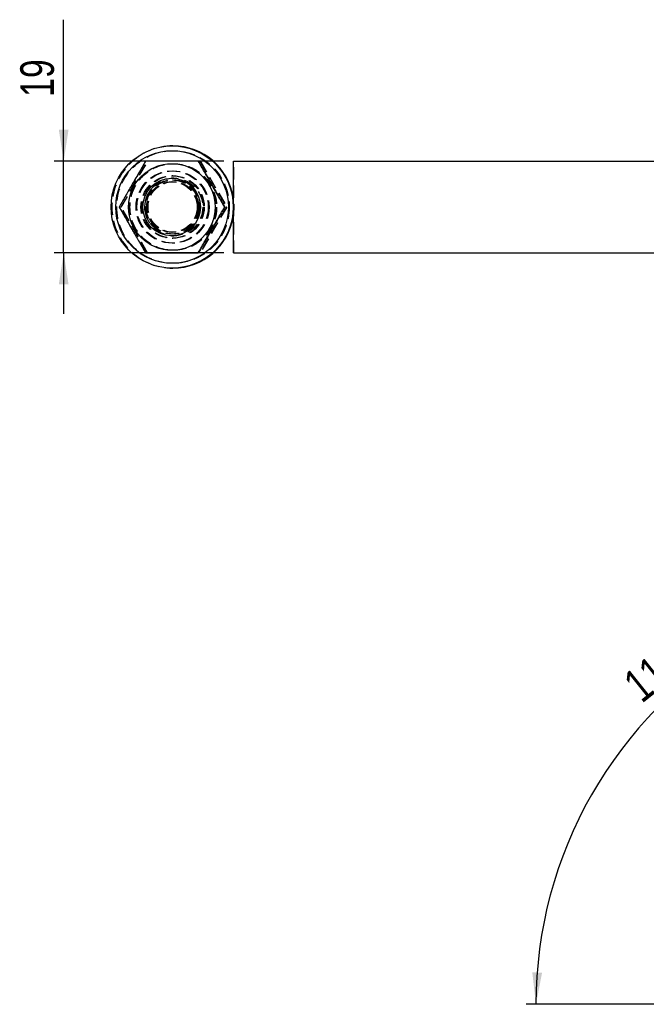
# Model space of a CAD drawing. Extents: x 75 to 757, y 20 to 569.
# Tile 1 of 49: x 96 to 226, y 20 to 225. Entities that reach past the tile are written whole.
import ezdxf

# ---------------------------------------------------------------- set-up
doc = ezdxf.new("R2010")
doc.units = 0
doc.header["$LTSCALE"] = 2
doc.linetypes.add('HIDDEN', pattern=[1.905, 1.27, -0.635])
doc.layers.get('0').update_dxf_attribs({"linetype": 'CONTINUOUS'})
doc.styles.add('SLDTEXTSTYLE0', font='TXT', dxfattribs={"width": 0.75})
doc.dimstyles.new('SLDDIMSTYLE3', dxfattribs={"dimtxt": 7, "dimasz": 6.604, "dimexe": 0, "dimexo": 0.0625, "dimgap": 1.75, "dimtad": 1, "dimdec": 3, "dimrnd": 1e-09, "dimzin": 12, "dimtxsty": 'SLDTEXTSTYLE0', "dimsah": 1, "dimcen": 0.09, "dimazin": 3, "dimtfac": 1, "dimtdec": 3, "dimtmove": 0, "dimatfit": 3, "dimtolj": 1, "dimtzin": 12})
doc.dimstyles.new('SLDDIMSTYLE5', dxfattribs={"dimtxt": 7, "dimasz": 6.604, "dimexe": 0, "dimexo": 0.0625, "dimgap": 1.75, "dimtad": 1, "dimdec": 4, "dimlfac": 3, "dimzin": 12, "dimtxsty": 'SLDTEXTSTYLE0', "dimsah": 1, "dimcen": 0.09, "dimazin": 3, "dimtfac": 1, "dimtdec": 0, "dimtofl": 0, "dimtmove": 0, "dimatfit": 3, "dimtolj": 1, "dimtzin": 12})

# ---------------------------------------------------------------- blocks, each defined once
blk = doc.blocks.new('_D_7')
at = {"color": 179, "linetype": 'CONTINUOUS'}
for p, q in [((105.07, 195.66), (105.07, 225.08)), ((138.34, 195.66), (103.07, 195.66)), ((105.07, 176.66), (105.07, 195.66)), ((138.34, 176.66), (103.07, 176.66)), ((105.07, 176.66), (105.07, 163.96))]:
    blk.add_line(p, q, dxfattribs=at)
for points in [[(105.07, 195.66), (106.09, 202.26), (104.06, 202.26)], [(105.07, 176.66), (104.06, 170.06), (106.09, 170.06)]]:
    blk.add_solid(points, dxfattribs=at)
at = {"color": 179, "linetype": 'CONTINUOUS', "insert": (96.05, 209.05, -140.12), "char_height": 7, "attachment_point": 1, "rotation": 90, "style": 'SLDTEXTSTYLE0'}
blk.add_mtext('19', dxfattribs=at)
blk = doc.blocks.new('_D_11')
at = {"color": 179, "linetype": 'CONTINUOUS'}
blk.add_line((278.25, 20.48), (201.25, 20.48), dxfattribs=at)
blk.add_arc((291.11, 20.48), 87.86, 61.1359, 180, dxfattribs=at)
for points in [[(333.53, 97.43), (328.08, 101.3), (327.17, 99.49)], [(203.25, 20.48), (204.52, 27.04), (202.49, 27.12)]]:
    blk.add_solid(points, dxfattribs=at)
at = {"color": 179, "linetype": 'CONTINUOUS', "insert": (220.88, 88.37, 0.07), "char_height": 7, "attachment_point": 1, "rotation": 38.642, "style": 'SLDTEXTSTYLE0'}
blk.add_mtext('119°', dxfattribs=at)

msp = doc.modelspace()

# ---------------------------------------------------------------- linework, layer by layer
at = {"color": 7, "linetype": 'CONTINUOUS'}
for p, q in [((127.795435, 198.859459), (127.624101, 198.859459)), ((140.341587, 176.65946), (140.341587, 195.659459)), ((140.341587, 195.659459), (231.413751, 195.659459)), ((127.565212, 192.159459), (127.511657, 192.159459)), ((138.540796, 186.159459), (138.582162, 186.159459)), ((127.511657, 180.159459), (127.565212, 180.159459)), ((140.341587, 176.65946), (231.398992, 176.65946)), ((127.624101, 173.45946), (127.795435, 173.45946))]:
    msp.add_line(p, q, dxfattribs=at)
at = {"color": 7, "linetype": 'HIDDEN'}
for p, q in [((116.997279, 186.159459), (122.482024, 195.659459)), ((117.037437, 186.159459), (122.522182, 195.659459)), ((133.405916, 195.659459), (133.451528, 195.659459)), ((133.451528, 195.659459), (138.936273, 186.159459)), ((133.491687, 195.659459), (133.451528, 195.659459)), ((133.491687, 195.659459), (138.976432, 186.159459)), ((140.47759, 176.65946), (140.47759, 195.659459)), ((127.795435, 192.65946), (127.624101, 192.65946)), ((127.966768, 192.159459), (127.565212, 192.159459)), ((127.617321, 191.409459), (127.566628, 191.409459)), ((127.852909, 191.409459), (127.80223, 191.409459)), ((116.601802, 186.159459), (116.643167, 186.159459)), ((116.837389, 186.159459), (116.878755, 186.159459)), ((122.482024, 176.65946), (116.997279, 186.159459)), ((117.037437, 186.159459), (116.997279, 186.159459)), ((122.522182, 176.65946), (117.037437, 186.159459)), ((138.936273, 186.159459), (133.451528, 176.65946)), ((138.976432, 186.159459), (133.491687, 176.65946)), ((138.776384, 186.159459), (138.817749, 186.159459)), ((138.976432, 186.159459), (138.936273, 186.159459)), ((127.565212, 180.159459), (127.966768, 180.159459)), ((127.566628, 180.909459), (127.617321, 180.909459)), ((127.80223, 180.909459), (127.852909, 180.909459)), ((127.624101, 179.659459), (127.795435, 179.659459)), ((133.451528, 176.65946), (133.405916, 176.65946)), ((133.491687, 176.65946), (133.451528, 176.65946))]:
    msp.add_line(p, q, dxfattribs=at)
at = {"color": 7, "linetype": 'CONTINUOUS'}
for centre, radius in [((127.62409, 186.15933), 12.699871), ((127.618757, 186.159349), 11.699889), ((127.565222, 186.159372), 8.999913), ((127.511678, 186.159404), 5.999944)]:
    msp.add_circle(centre, radius, dxfattribs=at)
at = {"color": 7, "linetype": 'HIDDEN'}
for centre, radius in [((127.800779, 186.159349), 11.699889), ((127.618762, 186.159372), 8.999913), ((127.800809, 186.159372), 8.999913), ((127.854349, 186.159372), 8.999913), ((127.618734, 186.159387), 7.499928), ((127.800802, 186.159387), 7.499928), ((127.624108, 186.159392), 6.499932), ((127.795428, 186.159397), 6.499938), ((127.565212, 186.159515), 5.631374), ((127.966762, 186.159515), 5.999944), ((127.618752, 186.159515), 5.631374), ((127.8008, 186.159515), 5.631374), ((127.85434, 186.159515), 5.631374), ((127.566622, 186.159405), 5.249946), ((127.617301, 186.159513), 5.249946), ((127.80221, 186.159405), 5.249946), ((127.852889, 186.159513), 5.249946)]:
    msp.add_circle(centre, radius, dxfattribs=at)
for centre, radius, start, end in [((127.795583, 186.159459), 12.7, 90.00066629, 269.99933371), ((127.795661, 186.159459), 12.6996, 351.07758098, 8.92241902)]:
    msp.add_arc(centre, radius, start, end, dxfattribs=at)
at = {"color": 7, "linetype": 'CONTINUOUS'}
for centre, radius, start, end in [((127.795364, 186.159585), 12.699874, 8.92165063, 89.99968125), ((127.795351, 186.159349), 12.69989, 270.00037987, 351.07828825)]:
    msp.add_arc(centre, radius, start, end, dxfattribs=at)
for points, knots in [([(122.086547, 195.659459), (121.609195, 194.834923), (120.644139, 193.16797), (119.217241, 190.698169), (117.855586, 188.337207), (117.022275, 186.889796), (116.601802, 186.159459)], [0, 0, 0, 0, 0.2646060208, 0.53495008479, 0.76534447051, 1, 1, 1, 1]), ([(133.056037, 195.659459), (132.380945, 195.659459), (131.024583, 195.659459), (128.7083, 195.659459), (126.106644, 195.659459), (123.821458, 195.659459), (122.493786, 195.659459), (122.086547, 195.659459)], [0, 0, 0, 0, 0.18790550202, 0.3775304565, 0.62838466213, 0.88601389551, 1, 1, 1, 1]), ([(138.540796, 186.159459), (138.063444, 186.983996), (137.098389, 188.650948), (135.671489, 191.120749), (134.309837, 193.481717), (133.476516, 194.929123), (133.056037, 195.659459)], [0, 0, 0, 0, 0.26460582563, 0.53494969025, 0.76534389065, 1, 1, 1, 1]), ([(133.097402, 195.659459), (133.574754, 194.834923), (134.53981, 193.16797), (135.966709, 190.69817), (137.328361, 188.337203), (138.161683, 186.889795), (138.582162, 186.159459)], [0, 0, 0, 0, 0.2646058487, 0.5349497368, 0.7653439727, 1, 1, 1, 1]), ([(116.601802, 186.159459), (117.076527, 185.334923), (118.036272, 183.667968), (119.461231, 181.198171), (120.825726, 178.837202), (121.663713, 177.389795), (122.086547, 176.65946)], [0, 0, 0, 0, 0.2646056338, 0.5349496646, 0.7653438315, 1, 1, 1, 1]), ([(133.056037, 176.65946), (133.530769, 177.483995), (134.490527, 179.150941), (135.915459, 181.620758), (137.279979, 183.981711), (138.117964, 185.429123), (138.540796, 186.159459)], [0, 0, 0, 0, 0.2646062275, 0.5349493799, 0.7653441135, 1, 1, 1, 1]), ([(138.582162, 186.159459), (138.107429, 185.334924), (137.147671, 183.667977), (135.72274, 181.198162), (134.358219, 178.837206), (133.520234, 177.389796), (133.097402, 176.65946)], [0, 0, 0, 0, 0.26460611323, 0.53494930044, 0.76534398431, 1, 1, 1, 1]), ([(122.086547, 176.65946), (122.493792, 176.65946), (123.798519, 176.65946), (126.082336, 176.65946), (128.67766, 176.65946), (131.017666, 176.65946), (132.374132, 176.65946), (133.056037, 176.65946)], [0, 0, 0, 0, 0.1139865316, 0.3651889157, 0.6224672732, 0.8102118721, 1, 1, 1, 1])]:
    msp.add_open_spline(points, degree=3, knots=knots, dxfattribs=at)
at = {"color": 7, "linetype": 'HIDDEN'}
for points, knots in [([(116.643167, 186.159459), (117.120514, 186.983996), (118.085559, 188.650952), (119.51246, 191.120749), (120.874111, 193.481716), (121.707433, 194.929123), (122.127912, 195.659459)], [0, 0, 0, 0, 0.2646053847, 0.5349494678, 0.7653438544, 1, 1, 1, 1]), ([(122.127912, 176.65946), (121.653187, 177.483996), (120.693441, 179.15095), (119.268488, 181.620753), (117.903969, 183.981709), (117.065994, 185.429122), (116.643167, 186.159459)], [0, 0, 0, 0, 0.2646056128, 0.534949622, 0.765344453, 1, 1, 1, 1])]:
    msp.add_open_spline(points, degree=3, knots=knots, dxfattribs=at)

# ---------------------------------------------------------------- dimensions: what is measured, and where the dimension line sits
at = {"color": 179, "linetype": 'CONTINUOUS'}
dim = msp.add_linear_dim(base=(105.074571, 195.659459), p1=(140.341589, 176.659459), p2=(140.341589, 195.659459), angle=90, dimstyle='SLDDIMSTYLE3', dxfattribs=at)
dim.commit()
dim.dimension.update_dxf_attribs({"geometry": '_D_7', "text_midpoint": (105.074571, 217.068214), "dimtype": 160})
dim = msp.add_angular_dim_2l(base=(246.431425, 96.13222), line1=((280.249211, 20.482604), (334.915878, 20.482604)), line2=((376.238237, 174.914869), (319.018288, 71.107218)), dimstyle='SLDDIMSTYLE5', dxfattribs=at)
dim.commit()
dim.dimension.update_dxf_attribs({"geometry": '_D_11', "text_midpoint": (236.249211, 89.106677), "dimtype": 162})

doc.saveas('drawing.dxf')
